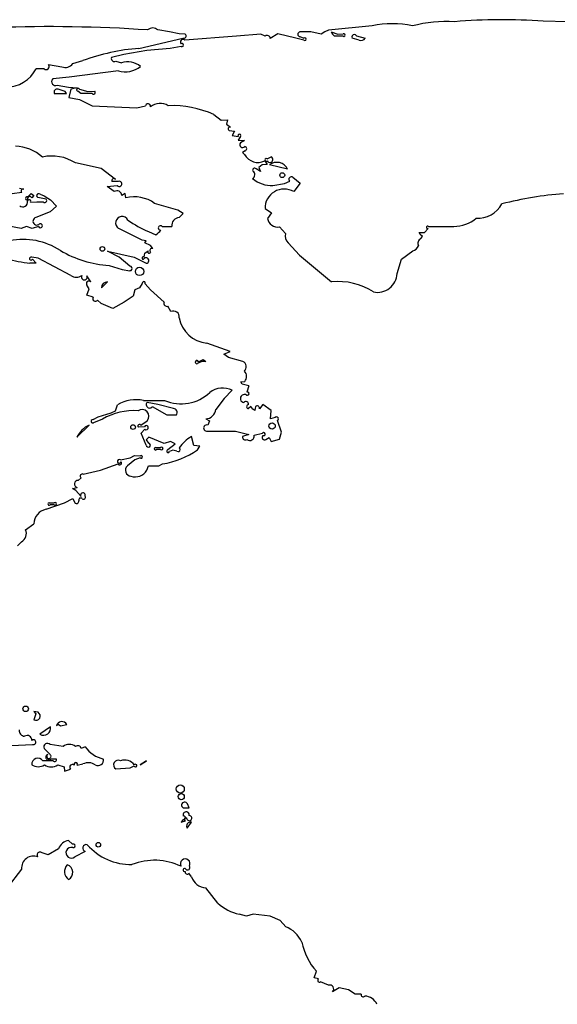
# Model space of a CAD drawing. Extents: x 0 to 10, y 0 to 4.8.
# Tile 5 of 11: x 2.9 to 4.2, y 2.4 to 4.8. Entities that reach past the tile are written whole.
import ezdxf

# ---------------------------------------------------------------- set-up
doc = ezdxf.new("R2010")
doc.units = 0

msp = doc.modelspace()

# ---------------------------------------------------------------- linework, layer by layer
at = {"layer": 'Default', "color": 7, "linetype": 'CONTINUOUS'}
for p, q in [((4.236996, 4.8125), (4.177296, 4.813844)), ((3.263642, 4.7875), (3.235303, 4.79256)), ((3.287268, 4.783103), (3.263642, 4.7875)), ((3.609304, 4.7875), (3.582689, 4.7875)), ((3.634782, 4.7825), (3.609304, 4.7875)), ((3.643339, 4.787845), (3.634782, 4.7825)), ((3.652554, 4.791648), (3.643339, 4.787845)), ((3.759104, 4.8025), (3.652554, 4.791648)), ((3.658782, 4.78787), (3.674985, 4.782223)), ((3.189321, 4.7475), (3.296516, 4.7725)), ((3.302572, 4.782419), (3.287268, 4.783103)), ((3.428073, 4.7775), (3.30125, 4.7675)), ((3.487124, 4.7825), (3.428073, 4.7775)), ((3.498155, 4.7775), (3.487124, 4.7825)), ((3.529074, 4.782646), (3.509835, 4.771877)), ((3.572697, 4.772118), (3.529074, 4.782646)), ((3.592208, 4.7675), (3.572697, 4.772118)), ((3.582695, 4.776091), (3.592153, 4.7725)), ((3.688214, 4.777461), (3.6675, 4.7775)), ((3.674985, 4.782223), (3.688569, 4.782579)), ((3.7275, 4.7675), (3.710664, 4.772317)), ((3.720603, 4.777841), (3.742078, 4.772753)), ((3.208882, 4.7425), (3.15228, 4.7325)), ((3.265977, 4.7475), (3.208882, 4.7425)), ((3.292367, 4.752305), (3.265977, 4.7475)), ((3.027404, 4.710489), (3.052446, 4.71745)), ((3.15228, 4.7325), (3.122245, 4.72485)), ((3.132732, 4.716452), (3.146544, 4.7125)), ((2.957295, 4.6975), (2.937802, 4.6975)), ((2.968151, 4.707865), (3.000956, 4.7025)), ((3.139079, 4.6925), (3.01894, 4.6775)), ((3.01894, 4.6775), (2.978526, 4.672734)), ((2.989796, 4.657748), (3.017282, 4.6525)), ((3.009067, 4.642327), (2.991569, 4.6475)), ((3.012132, 4.637268), (3.009067, 4.642327)), ((3.017282, 4.6525), (3.037984, 4.651417)), ((3.023099, 4.647803), (3.017966, 4.627233)), ((3.037984, 4.651417), (3.023099, 4.647803)), ((3.0475, 4.6375), (3.040247, 4.642549)), ((3.043823, 4.647611), (3.064264, 4.6425)), ((3.064264, 4.6425), (3.081185, 4.64287)), ((2.9825, 4.6375), (3.001874, 4.6375)), ((3.001874, 4.6375), (3.012132, 4.637268)), ((3.017966, 4.627233), (3.044393, 4.6225)), ((3.044393, 4.6225), (3.075252, 4.6075)), ((3.075064, 4.6375), (3.0475, 4.6375)), ((3.075252, 4.6075), (3.183899, 4.6025)), ((3.183899, 4.6025), (3.205644, 4.607155)), ((3.372354, 4.585927), (3.389939, 4.572217)), ((3.389939, 4.572217), (3.405653, 4.572846)), ((3.405653, 4.572846), (3.403259, 4.56274)), ((3.403259, 4.56274), (3.413125, 4.555064)), ((3.410022, 4.547228), (3.423102, 4.545589)), ((3.423102, 4.545589), (3.417195, 4.534752)), ((3.417195, 4.534752), (3.431822, 4.53218)), ((3.437515, 4.532085), (3.432056, 4.523417)), ((3.432056, 4.523417), (3.447394, 4.522591)), ((3.447394, 4.522591), (3.437145, 4.51657)), ((3.448574, 4.497421), (3.442137, 4.493146)), ((3.442137, 4.493146), (3.447576, 4.488548)), ((3.502398, 4.477418), (3.512027, 4.482769)), ((3.097288, 4.453774), (3.033991, 4.467634)), ((3.132229, 4.42731), (3.097288, 4.453774)), ((3.486393, 4.447134), (3.475891, 4.452862)), ((3.490283, 4.462737), (3.481992, 4.456302)), ((3.481992, 4.456302), (3.486393, 4.447134)), ((3.503037, 4.463857), (3.490283, 4.462737)), ((3.496684, 4.472842), (3.503037, 4.463857)), ((3.5525, 4.4525), (3.508532, 4.462733)), ((3.565601, 4.432841), (3.582927, 4.418353)), ((2.897356, 4.405755), (2.907929, 4.403361)), ((3.111876, 4.410096), (3.136352, 4.4125)), ((3.129093, 4.3975), (3.111876, 4.410096)), ((3.138869, 4.422617), (3.12316, 4.422184)), ((3.516882, 4.412193), (3.54524, 4.417196)), ((3.54524, 4.417196), (3.557721, 4.422839)), ((3.582927, 4.418353), (3.567492, 4.3975)), ((2.902711, 4.395468), (2.8793, 4.3925)), ((2.917599, 4.384496), (2.926144, 4.392616)), ((2.926144, 4.392616), (2.932835, 4.388069)), ((2.932835, 4.388069), (2.927614, 4.382656)), ((2.962694, 4.379416), (2.942135, 4.383576)), ((2.947697, 4.391105), (2.957825, 4.3875)), ((2.957825, 4.3875), (2.973214, 4.377261)), ((2.973214, 4.377261), (2.987514, 4.362104)), ((3.155294, 4.393119), (3.147262, 4.388192)), ((3.15729, 4.382815), (3.155294, 4.393119)), ((2.924208, 4.372144), (2.939589, 4.3725)), ((2.939589, 4.3725), (2.954909, 4.3725)), ((2.987514, 4.362104), (2.972735, 4.348509)), ((3.284368, 4.352688), (3.227621, 4.368894)), ((3.497381, 4.356118), (3.513105, 4.345551)), ((2.972735, 4.348509), (2.937575, 4.334623)), ((3.297662, 4.344186), (3.284368, 4.352688)), ((3.287583, 4.33458), (3.297662, 4.344186)), ((3.513105, 4.345551), (3.503735, 4.332284)), ((2.901662, 4.3075), (2.871124, 4.31287)), ((2.914839, 4.312795), (2.901662, 4.3075)), ((2.928258, 4.307456), (2.914839, 4.312795)), ((2.943698, 4.3125), (2.928258, 4.307456)), ((3.197289, 4.278778), (3.13975, 4.30745)), ((3.245798, 4.3125), (3.269636, 4.312274)), ((3.532719, 4.311295), (3.54777, 4.294962)), ((3.887042, 4.2975), (3.896047, 4.307689)), ((3.897289, 4.312504), (3.911102, 4.3125)), ((3.911102, 4.3125), (3.958848, 4.3125)), ((3.212493, 4.299967), (3.23044, 4.292285)), ((3.876917, 4.29273), (3.874019, 4.297866)), ((3.874019, 4.297866), (3.887042, 4.2975)), ((3.882358, 4.287606), (3.876917, 4.29273)), ((3.878548, 4.282732), (3.882358, 4.287606)), ((3.207133, 4.277732), (3.197289, 4.278778)), ((3.203844, 4.272704), (3.207133, 4.277732)), ((3.217699, 4.266123), (3.203844, 4.272704)), ((3.222966, 4.258504), (3.217699, 4.266123)), ((3.554028, 4.2725), (3.58181, 4.242463)), ((2.942751, 4.23482), (2.927314, 4.237503)), ((2.929175, 4.23266), (2.937851, 4.223113)), ((3.022866, 4.1925), (2.942751, 4.23482)), ((3.141371, 4.237867), (3.112285, 4.252199)), ((3.112285, 4.252199), (3.177549, 4.237445)), ((3.167248, 4.21517), (3.141371, 4.237867)), ((3.177549, 4.237445), (3.20731, 4.2225)), ((3.202311, 4.23737), (3.204011, 4.247681)), ((3.204011, 4.247681), (3.211915, 4.252841)), ((3.58181, 4.242463), (3.660149, 4.177245)), ((3.82031, 4.197439), (3.831004, 4.232635)), ((3.831004, 4.232635), (3.858598, 4.252729)), ((2.937851, 4.223113), (2.922969, 4.2225)), ((3.116438, 4.2175), (3.148141, 4.207188)), ((3.071435, 4.177136), (3.062299, 4.1921)), ((3.148141, 4.207188), (3.167409, 4.204538)), ((3.061882, 4.144663), (3.0675, 4.16047)), ((3.0675, 4.16047), (3.062161, 4.169419)), ((3.0975, 4.1625), (3.112769, 4.177027)), ((3.191059, 4.162309), (3.179261, 4.157852)), ((3.197447, 4.173348), (3.191059, 4.162309)), ((3.217375, 4.157678), (3.204293, 4.172365)), ((3.077705, 4.139492), (3.061882, 4.144663)), ((3.175353, 4.14243), (3.153168, 4.1275)), ((3.179261, 4.157852), (3.175353, 4.14243)), ((3.250879, 4.127664), (3.217375, 4.157678)), ((3.097325, 4.124054), (3.088114, 4.13253)), ((3.125862, 4.112345), (3.097325, 4.124054)), ((3.153168, 4.1275), (3.125862, 4.112345)), ((3.267419, 4.104589), (3.26021, 4.117801)), ((3.412582, 4.007407), (3.355074, 4.027784)), ((3.396929, 4.000899), (3.412582, 4.007407)), ((3.408186, 3.992263), (3.396929, 4.000899)), ((3.443328, 3.982551), (3.408186, 3.992263)), ((3.34277, 3.9825), (3.3325, 3.9775)), ((3.334849, 3.982245), (3.346259, 3.9875)), ((3.352835, 3.983069), (3.34277, 3.9825)), ((3.346259, 3.9875), (3.352835, 3.983069)), ((3.438087, 3.9328), (3.447684, 3.933989)), ((3.441537, 3.927434), (3.438087, 3.9328)), ((3.457574, 3.923531), (3.441537, 3.927434)), ((3.457574, 3.923531), (3.452597, 3.907421)), ((3.417114, 3.912302), (3.397323, 3.892189)), ((3.132343, 3.862374), (3.13726, 3.876743)), ((3.200723, 3.8875), (3.25208, 3.8875)), ((3.235723, 3.8775), (3.209445, 3.882837)), ((3.221918, 3.872799), (3.2575, 3.8525)), ((3.273576, 3.867579), (3.235723, 3.8775)), ((3.397323, 3.892189), (3.377144, 3.865787)), ((3.462631, 3.87261), (3.457156, 3.86749)), ((3.467403, 3.866288), (3.462631, 3.87261)), ((3.473784, 3.87287), (3.472663, 3.86272)), ((3.491793, 3.877539), (3.484254, 3.866911)), ((3.512189, 3.862677), (3.491793, 3.877539)), ((3.089276, 3.847326), (3.121289, 3.85713)), ((3.121289, 3.85713), (3.132343, 3.862374)), ((3.2575, 3.8525), (3.280859, 3.85214)), ((3.472663, 3.86272), (3.467403, 3.866288)), ((3.510514, 3.842296), (3.512189, 3.862677)), ((3.067369, 3.8274), (3.0375, 3.7975)), ((3.077338, 3.840865), (3.089276, 3.847326)), ((3.100371, 3.842181), (3.077866, 3.832488)), ((3.193822, 3.827389), (3.209769, 3.837803)), ((3.352484, 3.842483), (3.361963, 3.837788)), ((3.361963, 3.837788), (3.357254, 3.827323)), ((3.522282, 3.846282), (3.510514, 3.842296)), ((3.537724, 3.810377), (3.527861, 3.838508)), ((3.202717, 3.822987), (3.188215, 3.822174)), ((3.194822, 3.807535), (3.203634, 3.817726)), ((3.20728, 3.778695), (3.194822, 3.807535)), ((3.356544, 3.8125), (3.425466, 3.8125)), ((3.425466, 3.8125), (3.458097, 3.804347)), ((3.458097, 3.804347), (3.442338, 3.799191)), ((3.470656, 3.802374), (3.491292, 3.8075)), ((3.532647, 3.79269), (3.537724, 3.810377)), ((3.213872, 3.79787), (3.20707, 3.791637)), ((3.20707, 3.791637), (3.212263, 3.783469)), ((3.250626, 3.7825), (3.213872, 3.79787)), ((3.266145, 3.787616), (3.250626, 3.7825)), ((3.260087, 3.767483), (3.27796, 3.781523)), ((3.27796, 3.781523), (3.266145, 3.787616)), ((3.323397, 3.777149), (3.317376, 3.799359)), ((3.337869, 3.776299), (3.323397, 3.777149)), ((3.332329, 3.767209), (3.337869, 3.776299)), ((3.499686, 3.792268), (3.507573, 3.797418)), ((3.507573, 3.797418), (3.512209, 3.787492)), ((3.512209, 3.787492), (3.532647, 3.79269)), ((3.167922, 3.7475), (3.178659, 3.752868)), ((3.178659, 3.752868), (3.192801, 3.752508)), ((3.229728, 3.772808), (3.242257, 3.7725)), ((3.242364, 3.7675), (3.2325, 3.7675)), ((3.272311, 3.766046), (3.263821, 3.7625)), ((3.282288, 3.763774), (3.272311, 3.766046)), ((3.095336, 3.7175), (3.138559, 3.7325)), ((3.143861, 3.7425), (3.167922, 3.7475)), ((3.17894, 3.742868), (3.161082, 3.72749)), ((3.191968, 3.747523), (3.17894, 3.742868)), ((3.208398, 3.717441), (3.212601, 3.727587)), ((3.212601, 3.727587), (3.225198, 3.7275)), ((3.225198, 3.7275), (3.237626, 3.72768)), ((3.237626, 3.72768), (3.24669, 3.7325)), ((3.053297, 3.7075), (3.095336, 3.7175)), ((3.040623, 3.69238), (3.047868, 3.698646)), ((3.027243, 3.672115), (3.038123, 3.674823)), ((3.035259, 3.667806), (3.027243, 3.672115)), ((3.047709, 3.652812), (3.035259, 3.667806)), ((2.962262, 3.621798), (3.007289, 3.6375)), ((2.969728, 3.637808), (2.982257, 3.6375)), ((2.982364, 3.6325), (2.9725, 3.6325)), ((3.007289, 3.6375), (3.027976, 3.647798)), ((3.027976, 3.647798), (3.032343, 3.637708)), ((2.912143, 3.571542), (2.932298, 3.586147)), ((2.892429, 3.53242), (2.902296, 3.542085)), ((2.942673, 3.125933), (2.932549, 3.127545)), ((2.932549, 3.127545), (2.937591, 3.122394)), ((2.937591, 3.122394), (2.9325, 3.1075)), ((2.972841, 3.090603), (2.9475, 3.0725)), ((2.9875, 3.0925), (2.992263, 3.096829)), ((2.992263, 3.096829), (2.997295, 3.092921)), ((2.997295, 3.092921), (3.013067, 3.095933)), ((2.8375, 3.0425), (2.92931, 3.0475)), ((2.957415, 3.037598), (2.972326, 3.02274)), ((3.00377, 3.042396), (2.972287, 3.047341)), ((3.057813, 3.041857), (3.047783, 3.037295)), ((2.979497, 3.0075), (2.954632, 3.007181)), ((2.974301, 3.0125), (2.987376, 3.012604)), ((3.1925, 2.9975), (3.207616, 3.007361)), ((3.207616, 3.007361), (3.1925, 2.9975)), ((2.990979, 2.9975), (3.006274, 2.99287)), ((3.006274, 2.99287), (3.0075, 2.9825)), ((3.0075, 2.9825), (3.022174, 2.987318)), ((3.03874, 2.99713), (3.052572, 2.999634)), ((3.1325, 2.9875), (3.167473, 2.990134)), ((3.167473, 2.990134), (3.177604, 2.995533)), ((3.2975, 2.8925), (3.312401, 2.892414)), ((3.312401, 2.892414), (3.307722, 2.90198)), ((3.297702, 2.863853), (3.2925, 2.8575)), ((3.2925, 2.8575), (3.302679, 2.860693)), ((3.3075, 2.8425), (3.31761, 2.857367)), ((2.992643, 2.792717), (2.967725, 2.778042)), ((3.027285, 2.803747), (3.017127, 2.812512)), ((2.967725, 2.778042), (2.952567, 2.78242)), ((3.058081, 2.785817), (3.032681, 2.772822)), ((2.9025, 2.742669), (2.867485, 2.697485)), ((3.317658, 2.724162), (3.311533, 2.732858)), ((3.382175, 2.659573), (3.352707, 2.697071)), ((3.452548, 2.627554), (3.434163, 2.6325)), ((3.468368, 2.6325), (3.452548, 2.627554)), ((3.510168, 2.627796), (3.468368, 2.6325)), ((3.534572, 2.617717), (3.510168, 2.627796)), ((3.547905, 2.602254), (3.534572, 2.617717)), ((3.617365, 2.477671), (3.622865, 2.493579)), ((3.627733, 2.474691), (3.617365, 2.477671)), ((3.652334, 2.459108), (3.632641, 2.467288)), ((3.678659, 2.45259), (3.662203, 2.443073)), ((3.701413, 2.447866), (3.678659, 2.45259)), ((3.717525, 2.437476), (3.701413, 2.447866)), ((3.732133, 2.437732), (3.717525, 2.437476))]:
    msp.add_line(p, q, dxfattribs=at)
for centre, radius in [((3.539555, 4.437675), 0.005955), ((3.099931, 4.257558), 0.005673), ((3.190948, 4.202671), 0.010288), ((3.174876, 3.822503), 0.005649), ((3.514606, 3.825023), 0.007813), ((2.912442, 3.134322), 0.006822), ((3.29031, 2.938602), 0.009911), ((3.292624, 2.920003), 0.007504), ((3.090052, 2.802431), 0.005552)]:
    msp.add_circle(centre, radius, dxfattribs=at)
for centre, radius, start, end in [((3.941061, 4.4854), 0.32768, 86.590753, 104.726871), ((4.077331, 3.45722), 1.360302, 85.785647, 94.924966), ((2.970739, 1.212328), 3.588195, 86.167745, 97.936315), ((3.222962, 4.779624), 0.017879, 46.349779, 133.929079), ((3.583133, 4.781796), 0.005721, 94.451295, 265.608968), ((3.69065, 4.80581), 0.03657, 209.376501, 230.725533), ((3.807992, 4.567595), 0.239939, 78.028754, 101.75656), ((3.296889, 4.762857), 0.00637, 46.797281, 221.700605), ((3.298909, 4.777847), 0.005858, 245.887734, 411.294632), ((3.502721, 4.772042), 0.007116, 358.672533, 489.911197), ((3.594634, 4.770027), 0.003503, 226.168622, 495.097833), ((3.690091, 4.779902), 0.003079, 232.457293, 479.624921), ((3.715367, 4.775559), 0.005712, 23.55111, 214.581248), ((3.731611, 4.778946), 0.012162, 250.243529, 329.386289), ((3.229209, 4.23906), 0.510003, 94.485712, 110.279049), ((3.294312, 4.755538), 0.003774, 238.963394, 485.273861), ((3.128764, 4.722243), 0.00702, 158.203725, 304.424114), ((3.160872, 4.661941), 0.05255, 52.34401, 105.822313), ((2.864475, 4.734743), 0.082243, 270, 333.074058), ((2.962354, 4.703069), 0.007524, 227.745725, 399.599092), ((3.009332, 4.722546), 0.021725, 247.32458, 326.291627), ((3.155721, 4.748316), 0.058244, 253.397921, 309.763693), ((2.985364, 4.666145), 0.009495, 136.061104, 297.825685), ((2.9889, 4.640808), 0.007205, 68.256039, 207.331611), ((3.040627, 4.646075), 0.003546, 25.678054, 263.857663), ((3.078638, 4.639601), 0.004145, 210.45038, 412.08161), ((3.211623, 4.606313), 0.006038, 344.362919, 531.986233), ((3.241208, 4.576047), 0.037219, 57.681585, 129.692848), ((3.270881, 4.360275), 0.247418, 65.787123, 92.264315), ((3.41139, 4.551219), 0.004218, 65.715697, 251.083865), ((3.434708, 4.534501), 0.003703, 319.284187, 578.797873), ((2.881085, 4.398243), 0.110897, 49.154261, 86.585169), ((3.442837, 4.512295), 0.007118, 143.089424, 317.997356), ((3.44741, 4.502434), 0.005147, 283.061523, 442.000607), ((2.976386, 4.37833), 0.106272, 57.176045, 102.372892), ((3.479999, 4.505296), 0.036493, 207.318628, 297.208931), ((3.500191, 4.474912), 0.003339, 48.637105, 313.749902), ((3.509035, 4.475991), 0.007409, 208.114291, 426.178046), ((3.472051, 4.449746), 0.004945, 39.063111, 208.92605), ((3.52654, 4.440535), 0.028584, 24.745161, 129.050508), ((3.12804, 4.424134), 0.005256, 37.169932, 201.781059), ((3.462243, 4.438679), 0.010261, 296.923706, 417.715275), ((3.515425, 4.488738), 0.07656, 230.65692, 271.090523), ((3.561985, 4.427585), 0.00638, 55.477209, 228.05799), ((2.905892, 4.399036), 0.004781, 64.781457, 228.281404), ((3.141252, 4.416652), 0.006423, 220.274929, 471.777), ((3.543899, 4.357389), 0.046535, 59.5366, 181.565263), ((2.915797, 4.381023), 0.003913, 62.5806, 295.802065), ((2.922564, 4.380064), 0.005676, 27.175164, 206.848697), ((2.921031, 4.374122), 0.003743, 328.098582, 535.048988), ((2.944135, 4.387917), 0.00478, 41.827445, 245.263142), ((2.95869, 4.376084), 0.00521, 223.461772, 399.769367), ((3.135801, 4.388206), 0.011462, 359.929514, 485.81924), ((3.177016, 4.297855), 0.08722, 54.536092, 103.071803), ((4.297267, 3.499168), 0.896106, 94.509269, 104.276909), ((2.905201, 4.372529), 0.012251, 233.144, 368.998376), ((4.017814, 4.39912), 0.066422, 266.153018, 331.66876), ((2.939726, 4.325426), 0.009445, 103.168757, 298.788637), ((3.14789, 4.32103), 0.015833, 24.80716, 239.058453), ((3.289315, 4.314814), 0.019842, 95.007458, 187.353223), ((3.528236, 4.335611), 0.024726, 187.733059, 280.445736), ((3.958848, 4.395688), 0.083188, 270, 310.938831), ((2.94833, 4.314286), 0.004964, 201.085459, 504.7766), ((3.359957, 4.626709), 0.358477, 236.531044, 245.7096), ((3.241885, 4.308959), 0.005278, 42.143486, 282.508353), ((3.894957, 4.310538), 0.00305, 40.140763, 290.941502), ((2.905732, 4.111399), 0.169504, 57.293256, 100.854982), ((3.203925, 4.333892), 0.049338, 302.508526, 322.425721), ((3.566104, 4.287967), 0.019623, 159.118606, 232.018103), ((3.883503, 4.271094), 0.012649, 113.064082, 209.555616), ((3.22118, 4.253579), 0.005239, 70.061492, 230.204718), ((3.85059, 4.275941), 0.024555, 289.033633, 333.160803), ((3.085866, 5.27728), 1.067285, 258.116523, 261.220785), ((2.925684, 4.234098), 0.003776, 64.416791, 337.614864), ((3.129215, 4.471646), 0.254467, 238.780915, 267.121956), ((3.199955, 4.23535), 0.003103, 40.606508, 276.467398), ((3.206488, 4.229306), 0.006855, 276.88787, 514.418178), ((3.214433, 4.250411), 0.0035, 136.02211, 345.831532), ((3.167555, 4.209858), 0.005321, 268.426483, 453.31546), ((3.036062, 4.212677), 0.024109, 236.815471, 304.121519), ((3.055784, 4.189145), 0.007154, 150.035894, 384.390592), ((3.772074, 4.199837), 0.048295, 258.56629, 357.153556), ((3.066805, 4.173269), 0.006032, 39.860292, 219.657585), ((3.112826, 4.161679), 0.015348, 90.212519, 176.934964), ((3.201074, 4.174277), 0.003744, 329.289716, 554.353688), ((3.675579, 4.017019), 0.160967, 57.316814, 95.500445), ((3.083037, 4.136202), 0.006265, 148.330528, 324.118114), ((3.257641, 4.124716), 0.007377, 156.447949, 290.372474), ((3.27357, 4.091869), 0.01413, 350.337279, 475.806942), ((3.362448, 4.10371), 0.076283, 190.738403, 264.453035), ((3.330918, 3.981237), 0.004059, 14.376201, 292.944636), ((3.437447, 3.969716), 0.014118, 312.102797, 425.383643), ((3.434727, 3.946231), 0.017825, 316.624168, 406.874994), ((3.292306, 3.980412), 0.101246, 246.589812, 313.798745), ((3.393844, 3.864687), 0.052997, 63.954592, 126.417223), ((3.447046, 3.892223), 0.009937, 57.837416, 263.398914), ((3.454422, 3.903953), 0.003919, 237.837416, 477.743481), ((3.182566, 3.802036), 0.087371, 78.005645, 121.235018), ((3.215076, 3.877066), 0.008063, 134.300184, 328.046264), ((3.450846, 3.878635), 0.006184, 347.221627, 503.059414), ((3.457175, 3.872383), 0.004893, 93.494408, 269.778031), ((3.477929, 3.867976), 0.006414, 350.449715, 490.2573), ((3.17827, 3.704897), 0.157846, 86.822738, 119.571895), ((3.196634, 3.848531), 0.016958, 320.758114, 484.542277), ((3.273138, 3.857935), 0.009654, 323.110062, 447.399433), ((3.350816, 3.868948), 0.026517, 273.605742, 353.15296), ((3.095507, 3.769422), 0.064446, 115.888311, 154.170981), ((3.076605, 3.836614), 0.004314, 80.209911, 287.002213), ((3.190613, 3.825217), 0.003874, 34.098802, 231.762545), ((3.207316, 3.821078), 0.004979, 222.317866, 517.450379), ((3.355051, 3.82), 0.007647, 73.255065, 281.263614), ((3.525461, 3.842674), 0.004808, 299.941909, 491.3872), ((3.460393, 3.800239), 0.010483, 227.586486, 371.748279), ((3.49663, 3.797709), 0.00624, 133.999816, 299.314393), ((3.494363, 3.805335), 0.003758, 236.6136, 504.824063), ((3.212295, 3.778448), 0.005021, 177.188885, 450.360591), ((3.373651, 3.70838), 0.106977, 121.738943, 143.641838), ((3.449047, 3.797844), 0.006844, 168.649299, 308.656826), ((3.194691, 3.74963), 0.003443, 217.731491, 483.297961), ((3.230031, 3.769589), 0.003234, 95.38605, 319.765864), ((3.24468, 3.770051), 0.003445, 227.773059, 494.692169), ((3.213645, 3.937038), 0.20719, 279.177508, 304.947716), ((3.260616, 3.763988), 0.003534, 98.604778, 335.093547), ((3.2855, 3.767393), 0.004839, 228.405898, 425.590896), ((3.141367, 3.73881), 0.004454, 55.936884, 347.552806), ((3.142537, 3.73464), 0.004518, 208.278496, 405.286034), ((3.051113, 3.702747), 0.00523, 65.323251, 231.650816), ((3.17027, 3.716819), 0.014082, 130.731456, 268.006199), ((3.180482, 3.732713), 0.031821, 250.348752, 331.31925), ((3.040763, 3.683403), 0.008977, 90.893978, 252.900025), ((3.052373, 3.656198), 0.005764, 335.207386, 575.980137), ((2.970031, 3.634589), 0.003234, 95.38605, 319.765864), ((2.98468, 3.635051), 0.003445, 227.773059, 494.692169), ((3.036802, 3.641422), 0.005803, 219.796173, 370.958981), ((3.046916, 3.644512), 0.004842, 38.10226, 204.223204), ((3.054062, 3.650755), 0.00466, 224.294228, 400.499269), ((2.969978, 3.584895), 0.037701, 101.810035, 178.098039), ((2.891108, 3.562199), 0.023017, 299.083847, 383.949016), ((2.937538, 3.116743), 0.010527, 241.407571, 420.807261), ((3.000925, 3.089437), 0.01377, 28.149496, 167.146519), ((2.910812, 3.081615), 0.014137, 175.04803, 266.825441), ((2.95663, 3.086508), 0.016721, 236.904383, 374.17786), ((2.916154, 3.057617), 0.011628, 358.472474, 481.790511), ((2.931639, 3.052887), 0.005869, 246.616261, 491.136138), ((2.965864, 3.040922), 0.00908, 44.979095, 201.47557), ((3.018902, 3.022783), 0.024771, 51.441728, 127.651722), ((3.039859, 3.036395), 0.007975, 6.479734, 133.769086), ((3.11876, 3.084141), 0.074179, 214.751509, 257.607653), ((2.942263, 2.99869), 0.015003, 34.471473, 183.308064), ((2.968598, 3.016385), 0.0069, 107.600294, 325.735301), ((2.969246, 3.018335), 0.005375, 120.582429, 415.03948), ((2.983346, 3.010192), 0.004697, 214.967524, 390.900163), ((3.089166, 3.009596), 0.013834, 242.235658, 368.705485), ((3.138903, 2.997182), 0.011608, 62.725741, 236.520974), ((3.154353, 2.980035), 0.029274, 36.091219, 110.246365), ((2.943142, 3.020737), 0.027864, 235.316033, 303.494652), ((2.974749, 3.021249), 0.028765, 235.651003, 304.348997), ((3.027015, 2.991923), 0.006682, 51.189967, 223.567169), ((3.034971, 2.998965), 0.004192, 334.044165, 565.960684), ((3.06579, 2.973919), 0.028913, 54.152469, 117.203143), ((3.180922, 2.995684), 0.003322, 182.609013, 511.298456), ((3.300948, 2.899034), 0.007388, 23.507413, 242.179847), ((3.3047, 2.874974), 0.007703, 349.210612, 556.95271), ((3.298254, 2.868321), 0.004502, 262.961429, 461.817966), ((3.303636, 2.864249), 0.003683, 353.012479, 614.933953), ((3.312353, 2.867351), 0.006182, 215.044083, 450.798134), ((3.315209, 2.848129), 0.009545, 75.43182, 216.133991), ((3.021392, 2.782197), 0.030613, 98.007409, 159.902592), ((3.024134, 2.782873), 0.013193, 75.791594, 310.37531), ((3.028812, 2.799721), 0.004306, 250.462214, 470.773406), ((3.060823, 2.794079), 0.008706, 75.766524, 251.641159), ((3.170153, 2.896672), 0.142669, 221.295608, 270.870467), ((2.931716, 2.745331), 0.029337, 68.27597, 185.207646), ((2.947496, 2.777578), 0.007011, 43.673336, 225.41682), ((3.302432, 2.756083), 0.011742, 329.030781, 572.702926), ((3.030468, 2.736689), 0.02316, 134.981644, 235.949739), ((3.008084, 2.734547), 0.019475, 298.915124, 432.016259), ((3.227499, 2.613189), 0.151254, 64.526522, 111.395719), ((3.30071, 2.740679), 0.00377, 28.876098, 299.694566), ((3.308122, 2.746421), 0.005681, 223.652905, 399.580008), ((3.307351, 2.735713), 0.005064, 160.484639, 325.678615), ((3.355888, 2.737405), 0.040459, 199.105771, 265.490086), ((3.464381, 2.753978), 0.12518, 228.951544, 256.031369), ((3.51956, 2.532738), 0.075073, 25.178021, 67.817182), ((3.735429, 2.593915), 0.150791, 191.180554, 221.712777), ((3.630514, 2.471206), 0.004458, 128.593087, 298.492839), ((3.655735, 2.450147), 0.009585, 312.438384, 470.78822), ((3.737235, 2.436356), 0.005284, 164.909591, 318.726249), ((3.739311, 2.398016), 0.034906, 24.842576, 86.887196)]:
    msp.add_arc(centre, radius, start, end, dxfattribs=at)

doc.saveas('drawing.dxf')
